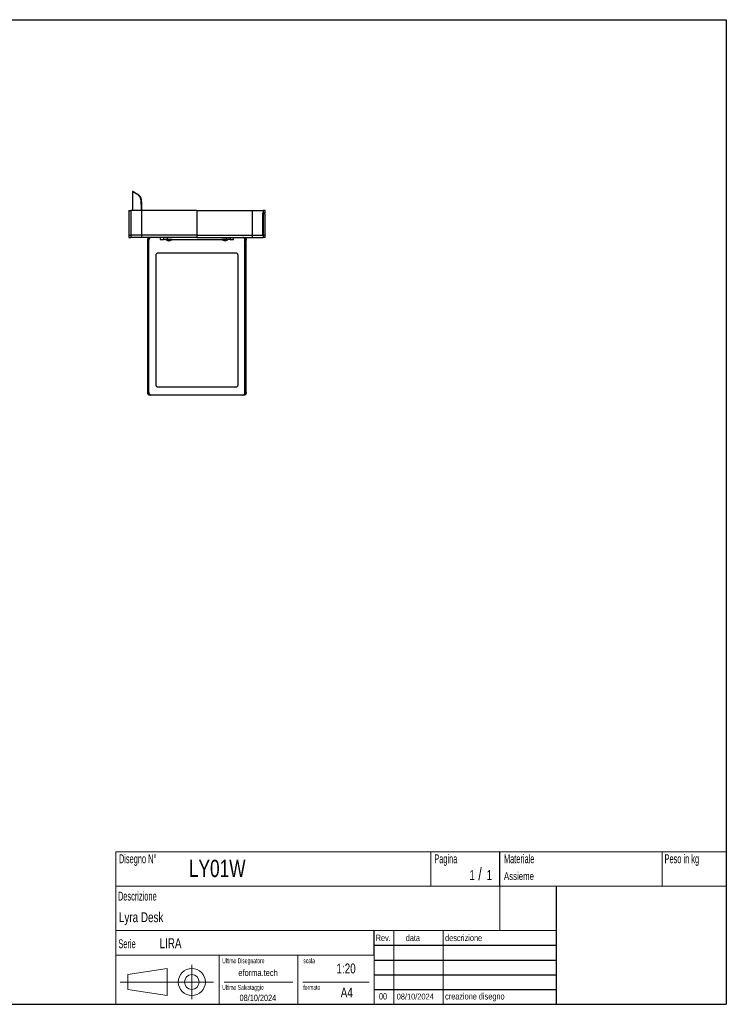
# Model space of a CAD drawing. Header units: millimetres. Extents: x 5 to 292, y 5 to 205.
# Tile 3 of 3: x 148 to 292, y 5 to 205. Entities that reach past the tile are written whole.
import ezdxf

# ---------------------------------------------------------------- set-up
doc = ezdxf.new("R2010")
doc.units = ezdxf.units.MM
doc.layers.add('FORMAT', color=7, linetype='Continuous')
doc.styles.add('SLDTEXTSTYLE0', font='TXT', dxfattribs={"width": 0.605})
doc.styles.add('SLDTEXTSTYLE1', font='TXT', dxfattribs={"width": 0.75})

msp = doc.modelspace()

# ---------------------------------------------------------------- linework, layer by layer
at = {"color": 7, "linetype": 'Continuous', "lineweight": 25}
for p, q in [((171.54165, 170.09781), (171.43989, 170.09781)), ((171.44077, 170.09759), (171.44077, 166.24781)), ((171.87016, 169.85775), (171.96997, 169.8577)), ((172.39907, 169.55671), (172.49864, 169.55678)), ((172.82787, 169.09042), (172.92726, 169.0906)), ((172.82878, 169.09055), (172.93219, 168.91021)), ((172.92817, 169.09051), (173.03153, 168.91025)), ((172.9307, 168.91021), (173.03004, 168.91025)), ((173.01246, 168.68161), (173.11177, 168.68167)), ((170.64086, 166.24781), (170.64086, 161.24781)), ((170.64086, 166.24781), (171.04812, 166.24781)), ((171.04812, 166.24781), (171.04812, 161.24781)), ((173.12632, 167.71132), (173.2256, 167.7114)), ((173.1654, 166.24781), (173.15332, 166.24781)), ((173.25248, 166.24781), (173.15332, 166.24781)), ((173.1651, 166.42315), (173.1654, 166.37377)), ((173.16523, 166.42314), (173.26449, 166.42316)), ((173.1654, 166.37377), (173.1654, 166.24781)), ((173.16554, 166.37378), (173.26478, 166.37378)), ((173.26464, 166.24781), (173.16554, 166.24781)), ((173.24901, 166.24781), (173.24901, 161.24781)), ((173.26464, 166.24781), (173.25256, 166.24781)), ((173.26434, 166.42315), (173.26464, 166.37377)), ((173.26464, 166.37377), (173.26464, 166.24781)), ((184.49086, 166.24781), (184.49086, 161.24781)), ((195.73271, 166.24781), (195.73271, 161.24781)), ((197.93359, 166.24781), (197.93359, 165.74781)), ((198.34086, 166.24781), (197.93359, 166.24781)), ((198.34086, 165.74781), (198.34086, 166.24781)), ((197.87158, 161.24781), (197.87158, 165.74781)), ((197.88008, 165.59781), (197.87158, 165.59781)), ((197.88008, 161.24781), (197.88008, 165.59781)), ((198.34086, 165.74781), (197.93359, 165.74781)), ((197.93359, 165.59781), (197.93359, 161.24781)), ((198.34086, 165.59781), (197.93359, 165.59781)), ((198.34086, 161.24781), (198.34086, 165.59781)), ((170.64086, 161.24781), (170.64086, 160.74781)), ((170.64086, 161.24781), (171.04812, 161.24781)), ((170.64086, 160.74781), (171.04812, 160.74781)), ((171.04812, 161.24781), (171.04812, 160.74781)), ((173.24901, 161.24781), (173.24901, 160.74781)), ((174.74534, 160.24781), (174.49086, 160.24781)), ((174.49086, 129.24781), (174.49086, 160.24781)), ((174.74534, 129.24781), (174.74534, 160.24781)), ((177.03905, 160.74781), (177.03905, 160.34781)), ((177.05181, 160.34781), (177.03905, 160.34781)), ((177.05181, 160.74781), (177.05181, 160.34781)), ((177.05181, 160.34781), (177.75336, 160.34781)), ((177.75336, 160.34781), (177.75336, 160.74781)), ((178.47687, 160.34781), (177.75336, 160.34781)), ((178.19086, 160.34281), (178.19086, 160.27781)), ((179.39086, 160.34281), (178.19086, 160.34281)), ((178.19086, 160.27781), (179.39086, 160.27781)), ((179.38586, 160.27281), (178.19586, 160.27281)), ((178.44086, 160.27281), (178.44086, 160.26281)), ((178.9524, 160.26281), (178.44086, 160.26281)), ((178.47687, 160.74781), (178.47687, 160.34781)), ((178.47687, 160.34781), (190.50484, 160.34781)), ((178.66293, 160.05281), (178.64786, 160.05281)), ((178.66281, 160.0534), (178.6651, 160.05281)), ((178.66293, 160.05281), (178.66281, 160.0534)), ((178.78224, 160.05281), (178.6651, 160.05281)), ((178.78219, 160.05281), (178.7869, 160.05281)), ((178.78224, 160.05281), (178.78453, 160.0534)), ((178.78453, 160.0534), (178.78694, 160.05281)), ((178.91017, 160.05281), (178.78694, 160.05281)), ((178.91017, 160.05281), (178.91257, 160.0534)), ((178.91079, 160.05281), (178.91269, 160.05281)), ((178.91257, 160.0534), (178.91269, 160.05281)), ((178.93386, 160.05281), (178.91269, 160.05281)), ((179.14086, 160.26281), (178.9524, 160.26281)), ((179.14086, 160.26281), (179.14086, 160.27281)), ((179.39086, 160.27781), (179.39086, 160.34281)), ((184.49086, 161.24781), (184.49086, 160.74781)), ((189.59086, 160.34281), (189.59086, 160.27781)), ((190.79086, 160.34281), (189.59086, 160.34281)), ((189.59086, 160.27781), (190.79086, 160.27781)), ((190.78586, 160.27281), (189.59586, 160.27281)), ((189.84086, 160.27281), (189.84086, 160.26281)), ((190.35393, 160.26281), (189.84086, 160.26281)), ((190.06325, 160.05281), (190.04786, 160.05281)), ((190.06314, 160.0534), (190.06544, 160.05281)), ((190.06325, 160.05281), (190.06314, 160.0534)), ((190.18294, 160.05281), (190.06544, 160.05281)), ((190.18289, 160.05281), (190.18764, 160.05281)), ((190.18294, 160.05281), (190.18524, 160.0534)), ((190.18524, 160.0534), (190.18764, 160.05281)), ((190.31055, 160.05281), (190.18764, 160.05281)), ((190.31055, 160.05281), (190.31295, 160.0534)), ((190.31115, 160.05281), (190.31347, 160.05281)), ((190.31295, 160.0534), (190.31306, 160.05281)), ((190.33386, 160.05281), (190.31306, 160.05281)), ((190.54086, 160.26281), (190.35393, 160.26281)), ((190.50484, 160.34781), (190.50484, 160.74781)), ((191.22835, 160.34781), (190.50484, 160.34781)), ((190.54086, 160.26281), (190.54086, 160.27281)), ((190.79086, 160.27781), (190.79086, 160.34281)), ((191.22835, 160.74781), (191.22835, 160.34781)), ((191.22835, 160.34781), (191.9299, 160.34781)), ((191.9299, 160.34781), (191.9299, 160.74781)), ((191.94267, 160.34781), (191.9299, 160.34781)), ((191.94267, 160.34781), (191.94267, 160.74781)), ((194.23637, 129.24781), (194.23637, 160.24781)), ((194.49086, 160.24781), (194.23637, 160.24781)), ((194.49086, 129.24781), (194.49086, 160.24781)), ((195.73271, 161.24781), (195.73271, 160.74781)), ((198.34086, 161.24781), (197.93359, 161.24781)), ((197.93359, 161.24781), (197.93359, 160.74781)), ((198.34086, 160.74781), (197.93359, 160.74781)), ((198.34086, 160.74781), (198.34086, 161.24781)), ((176.19086, 130.84781), (176.19086, 157.14781)), ((176.61552, 157.64781), (192.3662, 157.64781)), ((192.79086, 157.14781), (192.79086, 130.84781)), ((192.3662, 130.34781), (176.61552, 130.34781)), ((174.49086, 129.24781), (174.74534, 129.24781)), ((175.13629, 128.74781), (174.88167, 128.74781)), ((193.84542, 128.74781), (175.13629, 128.74781)), ((194.10004, 128.74781), (193.84542, 128.74781)), ((194.23637, 129.24781), (194.49086, 129.24781))]:
    msp.add_line(p, q, dxfattribs=at)
for centre, radius, start, end in [((178.19586, 160.34281), 0.005, 90, 180), ((178.19586, 160.27781), 0.005, 180, 270), ((178.80725, 160.41696), 0.3975, 202.8162348, 246.3593797), ((178.77446, 160.41696), 0.3975, 293.6406203, 337.1837652), ((179.38586, 160.34281), 0.005, 0, 90), ((179.38586, 160.27781), 0.005, 270, 0), ((189.59586, 160.34281), 0.005, 90, 180), ((189.59586, 160.27781), 0.005, 180, 270), ((190.20725, 160.41696), 0.3975, 202.8162348, 246.3593797), ((190.17446, 160.41696), 0.3975, 293.6406203, 337.1837652), ((190.78586, 160.34281), 0.005, 0, 90), ((190.78586, 160.27781), 0.005, 270, 0)]:
    msp.add_arc(centre, radius, start, end, dxfattribs=at)
for points, knots in [([(171.44117, 170.09759), (171.4412, 170.09757), (171.44125, 170.09754), (171.44445, 170.09577), (171.44912, 170.09318), (171.45763, 170.08845), (171.46868, 170.08231), (171.48312, 170.07427), (171.50009, 170.06481), (171.51958, 170.05392), (171.54241, 170.04113), (171.56775, 170.02692), (171.59005, 170.01442), (171.62046, 169.99736), (171.65343, 169.97887), (171.68983, 169.95849), (171.72881, 169.93669), (171.76211, 169.91808), (171.81113, 169.89071), (171.84551, 169.87151), (171.87025, 169.8577)], [0, 0, 0, 0, 0.050412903, 0.084859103, 0.153751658, 0.188197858, 0.25709041, 0.32598296, 0.360429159, 0.429321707, 0.498214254, 0.532660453, 0.601553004, 0.635999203, 0.704891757, 0.773784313, 0.808230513, 0.87712307, 0.91156927, 1, 1, 1, 1]), ([(171.54116, 170.09759), (171.5412, 170.09757), (171.54126, 170.09754), (171.54448, 170.09575), (171.54918, 170.09314), (171.55772, 170.0884), (171.56879, 170.08225), (171.58326, 170.07419), (171.60026, 170.0647), (171.61977, 170.05379), (171.64264, 170.04098), (171.66801, 170.02674), (171.69034, 170.01422), (171.72079, 169.99713), (171.75379, 169.97862), (171.79023, 169.95821), (171.82925, 169.93637), (171.86258, 169.91774), (171.91143, 169.89045), (171.94556, 169.87138), (171.97006, 169.8577)], [0, 0, 0, 0, 0.0508790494, 0.0853404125, 0.1542632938, 0.1887246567, 0.2576475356, 0.3265704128, 0.3610317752, 0.42995465, 0.4988775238, 0.5333388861, 0.602261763, 0.6367231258, 0.7056460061, 0.7745688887, 0.8090302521, 0.8779531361, 0.9124144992, 1, 1, 1, 1]), ([(171.87025, 169.85775), (171.94553, 169.81551), (172.09612, 169.73101), (172.29769, 169.61481), (172.39849, 169.55671)], [0, 0, 0, 0, 0.499923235, 1, 1, 1, 1]), ([(171.97006, 169.8577), (172.04531, 169.81547), (172.19583, 169.731), (172.39731, 169.61486), (172.49807, 169.55678)], [0, 0, 0, 0, 0.499923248, 1, 1, 1, 1]), ([(172.39849, 169.55681), (172.43142, 169.53521), (172.49729, 169.492), (172.60263, 169.38838), (172.71267, 169.2588), (172.79008, 169.14655), (172.82878, 169.09042)], [0, 0, 0, 0, 0.249583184, 0.499166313, 0.749583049, 1, 1, 1, 1]), ([(172.49807, 169.55677), (172.53099, 169.53517), (172.59683, 169.49197), (172.70212, 169.3884), (172.81211, 169.25888), (172.88948, 169.1467), (172.92817, 169.0906)], [0, 0, 0, 0, 0.249583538, 0.49916702, 0.749583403, 1, 1, 1, 1]), ([(172.93219, 168.91024), (172.94596, 168.88026), (172.97361, 168.82005), (173.00047, 168.72788), (173.01396, 168.68161)], [0, 0, 0, 0, 0.497940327, 1, 1, 1, 1]), ([(173.01396, 168.68167), (173.02441, 168.63839), (173.04563, 168.55059), (173.07373, 168.36466), (173.0982, 168.14245), (173.11573, 167.92072), (173.12375, 167.76955), (173.12684, 167.71132)], [0, 0, 0, 0, 0.2126448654, 0.4314564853, 0.6441013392, 0.8629128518, 1, 1, 1, 1]), ([(173.03153, 168.91021), (173.0453, 168.88024), (173.07293, 168.82004), (173.09978, 168.72792), (173.11326, 168.68167)], [0, 0, 0, 0, 0.497941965, 1, 1, 1, 1]), ([(173.11326, 168.68161), (173.12371, 168.63832), (173.14493, 168.5505), (173.17303, 168.36456), (173.1975, 168.14233), (173.21502, 167.92066), (173.22303, 167.76956), (173.22612, 167.71141)], [0, 0, 0, 0, 0.212682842, 0.43153354, 0.644216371, 0.863066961, 1, 1, 1, 1]), ([(173.24901, 166.24781), (173.17035, 166.24781), (173.01427, 166.24781), (172.82839, 166.24781), (172.67577, 166.24781), (172.55281, 166.24781), (172.45199, 166.24781), (172.36706, 166.24781), (172.29139, 166.24781), (172.17613, 166.24781), (172.04873, 166.24781), (171.8759, 166.24781), (171.68969, 166.24781), (171.49607, 166.24781), (171.32569, 166.24781), (171.17513, 166.24781), (171.09073, 166.24781), (171.04812, 166.24781)], [0, 0, 0, 0, 0.022163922, 0.043976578, 0.065779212, 0.087732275, 0.109847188, 0.132026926, 0.154140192, 0.176174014, 0.245065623, 0.313595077, 0.435403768, 0.55705702, 0.70258263, 0.849882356, 1, 1, 1, 1]), ([(171.80298, 166.24781), (171.75836, 166.24781), (171.66911, 166.24781), (171.57073, 166.24781), (171.49838, 166.24781), (171.45514, 166.24781), (171.44607, 166.24781), (171.44201, 166.24781)], [0, 0, 0, 0, 0.207893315, 0.41578671, 0.623782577, 0.831778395, 1, 1, 1, 1]), ([(172.97471, 166.24781), (172.91427, 166.24781), (172.75943, 166.24781), (172.54102, 166.24781), (172.31963, 166.24781), (172.13684, 166.24781), (172.03727, 166.24781), (171.99281, 166.24781)], [0, 0, 0, 0, 0.143944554, 0.368744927, 0.59365885, 0.818573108, 1, 1, 1, 1]), ([(173.12685, 167.71136), (173.13155, 167.60872), (173.14095, 167.40346), (173.15176, 167.08383), (173.16024, 166.75705), (173.16348, 166.53444), (173.16509, 166.42314)], [0, 0, 0, 0, 0.2474425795, 0.4948851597, 0.7474425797, 1, 1, 1, 1]), ([(173.22611, 167.71137), (173.23081, 167.60873), (173.24021, 167.40347), (173.25101, 167.08384), (173.2595, 166.75707), (173.26274, 166.53446), (173.26435, 166.42316)], [0, 0, 0, 0, 0.247442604, 0.494885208, 0.747442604, 1, 1, 1, 1]), ([(184.49086, 166.24781), (184.15119, 166.24781), (183.4569, 166.24781), (182.39746, 166.24781), (181.30608, 166.24781), (180.19531, 166.24781), (179.07775, 166.24781), (178.08995, 166.24781), (177.23793, 166.24781), (176.52442, 166.24781), (175.82771, 166.24781), (175.23513, 166.24781), (174.7434, 166.24781), (174.34449, 166.24781), (173.95905, 166.24781), (173.58769, 166.24781), (173.36247, 166.24781), (173.24901, 166.24781)], [0, 0, 0, 0, 0.087083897, 0.177999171, 0.271717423, 0.367227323, 0.463539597, 0.559693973, 0.622636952, 0.684948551, 0.746565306, 0.807577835, 0.845747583, 0.883908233, 0.92220778, 0.960811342, 1, 1, 1, 1]), ([(184.49086, 166.24781), (184.83053, 166.24781), (185.52481, 166.24781), (186.58426, 166.24781), (187.67563, 166.24781), (188.7864, 166.24781), (189.90396, 166.24781), (190.89177, 166.24781), (191.74378, 166.24781), (192.4573, 166.24781), (193.154, 166.24781), (193.74658, 166.24781), (194.23831, 166.24781), (194.63722, 166.24781), (195.02266, 166.24781), (195.39402, 166.24781), (195.61925, 166.24781), (195.73271, 166.24781)], [0, 0, 0, 0, 0.087083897, 0.177999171, 0.271717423, 0.367227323, 0.463539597, 0.559693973, 0.622636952, 0.684948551, 0.746565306, 0.807577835, 0.845747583, 0.883908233, 0.92220778, 0.960811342, 1, 1, 1, 1]), ([(195.73271, 166.24781), (195.81137, 166.24781), (195.96744, 166.24781), (196.15333, 166.24781), (196.30594, 166.24781), (196.4289, 166.24781), (196.52972, 166.24781), (196.61465, 166.24781), (196.69032, 166.24781), (196.80558, 166.24781), (196.93298, 166.24781), (197.10581, 166.24781), (197.29202, 166.24781), (197.48565, 166.24781), (197.65602, 166.24781), (197.80658, 166.24781), (197.89099, 166.24781), (197.93359, 166.24781)], [0, 0, 0, 0, 0.022163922, 0.043976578, 0.065779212, 0.087732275, 0.109847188, 0.132026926, 0.154140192, 0.176174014, 0.245065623, 0.313595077, 0.435403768, 0.55705702, 0.70258263, 0.849882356, 1, 1, 1, 1]), ([(197.87158, 165.74781), (197.88335, 165.74781), (197.90442, 165.74781), (197.92466, 165.74781), (197.93359, 165.74781)], [0, 0, 0, 0, 0.558578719, 1, 1, 1, 1]), ([(197.88008, 165.59781), (197.89021, 165.59781), (197.90834, 165.59781), (197.92586, 165.59781), (197.93359, 165.59781)], [0, 0, 0, 0, 0.558759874, 1, 1, 1, 1]), ([(173.24901, 161.24781), (173.17035, 161.24781), (173.01427, 161.24781), (172.82839, 161.24781), (172.67577, 161.24781), (172.55281, 161.24781), (172.45199, 161.24781), (172.36706, 161.24781), (172.29139, 161.24781), (172.17613, 161.24781), (172.04873, 161.24781), (171.8759, 161.24781), (171.68969, 161.24781), (171.49607, 161.24781), (171.32569, 161.24781), (171.17513, 161.24781), (171.09073, 161.24781), (171.04812, 161.24781)], [0, 0, 0, 0, 0.022163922, 0.043976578, 0.065779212, 0.087732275, 0.109847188, 0.132026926, 0.154140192, 0.176174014, 0.245065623, 0.313595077, 0.435403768, 0.55705702, 0.70258263, 0.849882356, 1, 1, 1, 1]), ([(173.24901, 161.24781), (173.17035, 161.24781), (173.01427, 161.24781), (172.82839, 161.24781), (172.67577, 161.24781), (172.55281, 161.24781), (172.45199, 161.24781), (172.36706, 161.24781), (172.29139, 161.24781), (172.17613, 161.24781), (172.04873, 161.24781), (171.8759, 161.24781), (171.68969, 161.24781), (171.49607, 161.24781), (171.32569, 161.24781), (171.17513, 161.24781), (171.09073, 161.24781), (171.04812, 161.24781)], [0, 0, 0, 0, 0.0221639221, 0.0439765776, 0.0657792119, 0.087732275, 0.1098471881, 0.1320269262, 0.1541401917, 0.1761740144, 0.2450656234, 0.3135950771, 0.4354037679, 0.5570570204, 0.7025826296, 0.8498823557, 1, 1, 1, 1]), ([(173.24901, 160.74781), (173.17035, 160.74781), (173.01427, 160.74781), (172.82839, 160.74781), (172.67577, 160.74781), (172.55281, 160.74781), (172.45199, 160.74781), (172.36706, 160.74781), (172.29139, 160.74781), (172.17613, 160.74781), (172.04873, 160.74781), (171.8759, 160.74781), (171.68969, 160.74781), (171.49607, 160.74781), (171.32569, 160.74781), (171.17513, 160.74781), (171.09073, 160.74781), (171.04812, 160.74781)], [0, 0, 0, 0, 0.0221639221, 0.0439765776, 0.0657792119, 0.087732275, 0.1098471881, 0.1320269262, 0.1541401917, 0.1761740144, 0.2450656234, 0.3135950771, 0.4354037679, 0.5570570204, 0.7025826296, 0.8498823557, 1, 1, 1, 1]), ([(184.49086, 161.24781), (184.15119, 161.24781), (183.4569, 161.24781), (182.39746, 161.24781), (181.30608, 161.24781), (180.19531, 161.24781), (179.07775, 161.24781), (178.08995, 161.24781), (177.23793, 161.24781), (176.52442, 161.24781), (175.82771, 161.24781), (175.23513, 161.24781), (174.7434, 161.24781), (174.34449, 161.24781), (173.95905, 161.24781), (173.58769, 161.24781), (173.36247, 161.24781), (173.24901, 161.24781)], [0, 0, 0, 0, 0.087083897, 0.177999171, 0.271717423, 0.367227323, 0.463539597, 0.559693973, 0.622636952, 0.684948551, 0.746565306, 0.807577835, 0.845747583, 0.883908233, 0.92220778, 0.960811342, 1, 1, 1, 1]), ([(184.49086, 161.24781), (184.15119, 161.24781), (183.4569, 161.24781), (182.39746, 161.24781), (181.30608, 161.24781), (180.19531, 161.24781), (179.07775, 161.24781), (178.08995, 161.24781), (177.23793, 161.24781), (176.52442, 161.24781), (175.82771, 161.24781), (175.23513, 161.24781), (174.7434, 161.24781), (174.34449, 161.24781), (173.95905, 161.24781), (173.58769, 161.24781), (173.36247, 161.24781), (173.24901, 161.24781)], [0, 0, 0, 0, 0.087083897, 0.177999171, 0.271717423, 0.367227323, 0.463539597, 0.559693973, 0.622636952, 0.684948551, 0.746565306, 0.807577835, 0.845747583, 0.883908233, 0.92220778, 0.960811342, 1, 1, 1, 1]), ([(184.49086, 160.74781), (184.15119, 160.74781), (183.4569, 160.74781), (182.39746, 160.74781), (181.30608, 160.74781), (180.19531, 160.74781), (179.07775, 160.74781), (178.08995, 160.74781), (177.23793, 160.74781), (176.52442, 160.74781), (175.82771, 160.74781), (175.23513, 160.74781), (174.7434, 160.74781), (174.34449, 160.74781), (173.95905, 160.74781), (173.58769, 160.74781), (173.36247, 160.74781), (173.24901, 160.74781)], [0, 0, 0, 0, 0.087083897, 0.177999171, 0.271717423, 0.367227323, 0.463539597, 0.559693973, 0.622636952, 0.684948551, 0.746565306, 0.807577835, 0.845747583, 0.883908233, 0.92220778, 0.960811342, 1, 1, 1, 1]), ([(174.49086, 160.24781), (174.49512, 160.30403), (174.50364, 160.41645), (174.57029, 160.56628), (174.66896, 160.67935), (174.7791, 160.73927), (174.85252, 160.74539), (174.88167, 160.74781)], [0, 0, 0, 0, 0.214670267, 0.429340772, 0.644001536, 0.858624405, 1, 1, 1, 1]), ([(175.13629, 160.74781), (175.09189, 160.74229), (175.0031, 160.73125), (174.88604, 160.6451), (174.79825, 160.51827), (174.75194, 160.37768), (174.74722, 160.28473), (174.74534, 160.24781)], [0, 0, 0, 0, 0.214661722, 0.429326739, 0.643932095, 0.85856411, 1, 1, 1, 1]), ([(184.49086, 161.24781), (184.83053, 161.24781), (185.52481, 161.24781), (186.58426, 161.24781), (187.67563, 161.24781), (188.7864, 161.24781), (189.90396, 161.24781), (190.89177, 161.24781), (191.74378, 161.24781), (192.4573, 161.24781), (193.154, 161.24781), (193.74658, 161.24781), (194.23831, 161.24781), (194.63722, 161.24781), (195.02266, 161.24781), (195.39402, 161.24781), (195.61925, 161.24781), (195.73271, 161.24781)], [0, 0, 0, 0, 0.087083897, 0.177999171, 0.271717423, 0.367227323, 0.463539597, 0.559693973, 0.622636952, 0.684948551, 0.746565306, 0.807577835, 0.845747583, 0.883908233, 0.92220778, 0.960811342, 1, 1, 1, 1]), ([(184.49086, 161.24781), (184.83053, 161.24781), (185.52481, 161.24781), (186.58426, 161.24781), (187.67563, 161.24781), (188.7864, 161.24781), (189.90396, 161.24781), (190.89177, 161.24781), (191.74378, 161.24781), (192.4573, 161.24781), (193.154, 161.24781), (193.74658, 161.24781), (194.23831, 161.24781), (194.63722, 161.24781), (195.02266, 161.24781), (195.39402, 161.24781), (195.61925, 161.24781), (195.73271, 161.24781)], [0, 0, 0, 0, 0.087083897, 0.177999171, 0.271717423, 0.367227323, 0.463539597, 0.559693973, 0.622636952, 0.684948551, 0.746565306, 0.807577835, 0.845747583, 0.883908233, 0.92220778, 0.960811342, 1, 1, 1, 1]), ([(184.49086, 160.74781), (184.83053, 160.74781), (185.52481, 160.74781), (186.58426, 160.74781), (187.67563, 160.74781), (188.7864, 160.74781), (189.90396, 160.74781), (190.89177, 160.74781), (191.74378, 160.74781), (192.4573, 160.74781), (193.154, 160.74781), (193.74658, 160.74781), (194.23831, 160.74781), (194.63722, 160.74781), (195.02266, 160.74781), (195.39402, 160.74781), (195.61925, 160.74781), (195.73271, 160.74781)], [0, 0, 0, 0, 0.087083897, 0.177999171, 0.271717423, 0.367227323, 0.463539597, 0.559693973, 0.622636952, 0.684948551, 0.746565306, 0.807577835, 0.845747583, 0.883908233, 0.92220778, 0.960811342, 1, 1, 1, 1]), ([(194.23637, 160.24781), (194.23211, 160.30403), (194.22359, 160.41645), (194.15693, 160.56628), (194.05824, 160.67935), (193.94806, 160.73927), (193.8746, 160.74539), (193.84542, 160.74781)], [0, 0, 0, 0, 0.214669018, 0.429338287, 0.6439973, 0.858616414, 1, 1, 1, 1]), ([(194.10004, 160.74781), (194.14441, 160.74229), (194.23316, 160.73125), (194.35018, 160.64509), (194.43795, 160.51827), (194.48426, 160.37767), (194.48898, 160.28473), (194.49086, 160.24781)], [0, 0, 0, 0, 0.214663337, 0.429329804, 0.643939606, 0.85857473, 1, 1, 1, 1]), ([(195.73271, 161.24781), (195.81595, 161.24781), (195.98114, 161.24781), (196.17466, 161.24781), (196.33146, 161.24781), (196.45619, 161.24781), (196.55764, 161.24781), (196.64388, 161.24781), (196.76514, 161.24781), (196.89522, 161.24781), (197.06075, 161.24781), (197.24016, 161.24781), (197.42938, 161.24781), (197.59761, 161.24781), (197.74716, 161.24781), (197.8299, 161.24781), (197.87158, 161.24781)], [0, 0, 0, 0, 0.02536717, 0.050337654, 0.075330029, 0.100518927, 0.125885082, 0.151275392, 0.176565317, 0.245713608, 0.314489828, 0.436690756, 0.558591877, 0.704108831, 0.850941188, 1, 1, 1, 1]), ([(195.73271, 161.24781), (195.81137, 161.24781), (195.96744, 161.24781), (196.15333, 161.24781), (196.30594, 161.24781), (196.4289, 161.24781), (196.52972, 161.24781), (196.61465, 161.24781), (196.69032, 161.24781), (196.80558, 161.24781), (196.93298, 161.24781), (197.10581, 161.24781), (197.29202, 161.24781), (197.48565, 161.24781), (197.65602, 161.24781), (197.80658, 161.24781), (197.89099, 161.24781), (197.93359, 161.24781)], [0, 0, 0, 0, 0.0221639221, 0.0439765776, 0.0657792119, 0.087732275, 0.1098471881, 0.1320269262, 0.1541401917, 0.1761740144, 0.2450656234, 0.3135950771, 0.4354037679, 0.5570570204, 0.7025826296, 0.8498823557, 1, 1, 1, 1]), ([(195.73271, 160.74781), (195.81137, 160.74781), (195.96744, 160.74781), (196.15333, 160.74781), (196.30594, 160.74781), (196.4289, 160.74781), (196.52972, 160.74781), (196.61465, 160.74781), (196.69032, 160.74781), (196.80558, 160.74781), (196.93298, 160.74781), (197.10581, 160.74781), (197.29202, 160.74781), (197.48565, 160.74781), (197.65602, 160.74781), (197.80658, 160.74781), (197.89099, 160.74781), (197.93359, 160.74781)], [0, 0, 0, 0, 0.0221639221, 0.0439765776, 0.0657792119, 0.087732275, 0.1098471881, 0.1320269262, 0.1541401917, 0.1761740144, 0.2450656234, 0.3135950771, 0.4354037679, 0.5570570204, 0.7025826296, 0.8498823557, 1, 1, 1, 1]), ([(197.88008, 161.24781), (197.89021, 161.24781), (197.90834, 161.24781), (197.92586, 161.24781), (197.93359, 161.24781)], [0, 0, 0, 0, 0.558759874, 1, 1, 1, 1]), ([(176.19086, 157.14781), (176.1955, 157.20403), (176.20478, 157.31645), (176.27736, 157.46628), (176.38468, 157.57935), (176.5043, 157.63927), (176.5839, 157.64539), (176.61552, 157.64781)], [0, 0, 0, 0, 0.214669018, 0.429338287, 0.6439973, 0.858616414, 1, 1, 1, 1]), ([(192.3662, 157.64781), (192.41431, 157.64229), (192.51055, 157.63125), (192.63772, 157.5451), (192.73323, 157.41827), (192.78367, 157.27768), (192.78881, 157.18473), (192.79086, 157.14781)], [0, 0, 0, 0, 0.214661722, 0.429326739, 0.643932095, 0.85856411, 1, 1, 1, 1]), ([(176.61552, 130.34781), (176.5674, 130.35334), (176.47117, 130.36438), (176.34399, 130.45053), (176.24849, 130.57736), (176.19805, 130.71795), (176.1929, 130.8109), (176.19086, 130.84781)], [0, 0, 0, 0, 0.214661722, 0.429326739, 0.643932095, 0.85856411, 1, 1, 1, 1]), ([(192.79086, 130.84781), (192.78621, 130.7916), (192.77693, 130.67918), (192.70435, 130.52935), (192.59703, 130.41628), (192.47741, 130.35636), (192.39781, 130.35024), (192.3662, 130.34781)], [0, 0, 0, 0, 0.214669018, 0.429338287, 0.6439973, 0.858616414, 1, 1, 1, 1]), ([(174.88167, 128.74781), (174.8373, 128.75334), (174.74856, 128.76438), (174.63153, 128.85054), (174.54376, 128.97736), (174.49746, 129.11796), (174.49273, 129.2109), (174.49086, 129.24781)], [0, 0, 0, 0, 0.214663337, 0.429329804, 0.643939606, 0.85857473, 1, 1, 1, 1]), ([(174.74534, 129.24781), (174.74961, 129.1916), (174.75813, 129.07918), (174.82478, 128.92935), (174.92347, 128.81628), (175.03365, 128.75636), (175.10712, 128.75024), (175.13629, 128.74781)], [0, 0, 0, 0, 0.214669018, 0.429338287, 0.6439973, 0.858616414, 1, 1, 1, 1]), ([(193.84542, 128.74781), (193.88982, 128.75334), (193.97861, 128.76438), (194.09567, 128.85053), (194.18346, 128.97736), (194.22977, 129.11795), (194.23449, 129.2109), (194.23637, 129.24781)], [0, 0, 0, 0, 0.214661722, 0.429326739, 0.643932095, 0.85856411, 1, 1, 1, 1]), ([(194.49086, 129.24781), (194.4866, 129.1916), (194.47807, 129.07918), (194.41143, 128.92935), (194.31275, 128.81628), (194.20261, 128.75636), (194.1292, 128.75024), (194.10004, 128.74781)], [0, 0, 0, 0, 0.214670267, 0.429340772, 0.644001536, 0.858624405, 1, 1, 1, 1])]:
    msp.add_open_spline(points, degree=3, knots=knots, dxfattribs=at)
at = {"layer": 'FORMAT', "color": 251, "true_color": 0x484848}
for p, q in [((5, 205), (292, 205)), ((292, 205), (292, 5)), ((5, 5), (292, 5))]:
    msp.add_line(p, q, dxfattribs=at)
at = {"layer": 'FORMAT', "color": 251, "lineweight": 18, "true_color": 0x484848}
for p, q in [((292, 36), (168, 36)), ((279, 36), (279, 29)), ((168, 36), (168, 5)), ((232, 36), (232, 29)), ((168, 29), (292, 29)), ((168, 20), (246, 20)), ((224.5, 20), (224.5, 5)), ((234.5, 20), (234.5, 5)), ((246, 20), (257.5, 20)), ((168, 15), (220.5, 15)), ((189, 15), (189, 5)), ((205, 15), (205, 5)), ((220.5, 15), (220.5, 5)), ((170.45232, 11.02842), (178.45232, 12.27842)), ((178.45232, 12.27842), (178.45232, 6.77842)), ((183.46023, 13.04077), (183.46023, 6.06051)), ((170.45232, 8.02842), (170.45232, 11.02842)), ((187.88291, 9.52842), (168.89345, 9.52842)), ((178.45232, 6.77842), (170.45232, 8.02842)), ((190, 9.5), (204, 9.5)), ((206, 9.5), (219.5, 9.5))]:
    msp.add_line(p, q, dxfattribs=at)
at = {"layer": 'FORMAT', "color": 7}
for p, q in [((246, 29), (246, 36)), ((257.5, 20), (257.5, 29)), ((220.5, 15), (220.5, 20)), ((257.5, 5), (257.5, 20)), ((220.5, 17), (257.5, 17)), ((220.5, 14), (257.5, 14)), ((220.5, 11), (257.5, 11)), ((220.5, 8), (257.5, 8)), ((220.5, 5), (257.5, 5))]:
    msp.add_line(p, q, dxfattribs=at)
at = {"layer": 'FORMAT', "color": 7, "lineweight": 18}
msp.add_line((246, 29), (246, 20), dxfattribs=at)
at = {"layer": 'FORMAT', "color": 251, "lineweight": 18, "true_color": 0x484848}
for radius in [2.75, 1.5]:
    msp.add_circle((183.46023, 9.52842), radius, dxfattribs=at)

# ---------------------------------------------------------------- texts
at = {"layer": 'FORMAT', "color": 18, "true_color": 0x060606}
for s, insert, char_height, attachment_point, style in [('Disegno N°', (168.65209, 35.46055), 1.8, 1, 'SLDTEXTSTYLE0'), ('LY01W', (182.85785, 34.35127), 3.5, 1, 'SLDTEXTSTYLE1'), ('Pagina', (232.68578, 35.4642), 1.8, 1, 'SLDTEXTSTYLE0'), ('Materiale', (246.84637, 35.4642), 1.8, 1, 'SLDTEXTSTYLE0'), ('Peso in kg', (279.45834, 35.4642), 1.8, 1, 'SLDTEXTSTYLE0'), ('1', (239.82456, 32.24796), 2, 1, 'SLDTEXTSTYLE1'), ('/', (241.64155, 32.74597), 2.5, 1, 'SLDTEXTSTYLE1'), ('1', (243.32047, 32.24796), 2, 1, 'SLDTEXTSTYLE1'), ('Assieme', (246.84637, 31.8349), 1.5875, 1, 'SLDTEXTSTYLE1'), ('Descrizione', (168.45959, 27.87301), 1.8, 1, 'SLDTEXTSTYLE0'), ('Lyra Desk', (168.65209, 23.69153), 2, 1, 'SLDTEXTSTYLE1'), ('Serie', (168.54671, 18.20074), 1.8, 1, 'SLDTEXTSTYLE0'), ('LIRA', (176.9009, 18.39744), 2, 1, 'SLDTEXTSTYLE1'), ('Rev.', (220.80434, 19.14061), 1.3, 1, 'SLDTEXTSTYLE1'), ('data', (226.90583, 19.14061), 1.3, 1, 'SLDTEXTSTYLE1'), ('descrizione', (234.88928, 19.14061), 1.3, 1, 'SLDTEXTSTYLE1'), ('Ultimo Disegnatore', (189.61829, 14.3444), 1, 1, 'SLDTEXTSTYLE0'), ('scala', (206.10636, 14.3444), 1, 1, 'SLDTEXTSTYLE0'), ('1:20', (212.8317, 13.28812), 2, 1, 'SLDTEXTSTYLE1'), ('Ultimo Salvataggio', (189.61829, 8.93841), 1, 1, 'SLDTEXTSTYLE0'), ('formato', (206.10636, 8.93841), 1, 1, 'SLDTEXTSTYLE0'), ('A4', (213.69281, 8.39825), 2, 1, 'SLDTEXTSTYLE1'), ('08/10/2024', (196.86819, 6.95548), 1.3, 2, 'SLDTEXTSTYLE1'), ('00', (221.45534, 7.2775), 1.3, 1, 'SLDTEXTSTYLE1'), ('08/10/2024', (225.06555, 7.1779), 1.2, 1, 'SLDTEXTSTYLE1'), ('creazione disegno', (234.88928, 7.2775), 1.3, 1, 'SLDTEXTSTYLE1')]:
    msp.add_mtext(s, dxfattribs=dict(at, insert=insert, char_height=char_height, attachment_point=attachment_point, style=style))
at = {"layer": 'FORMAT', "color": 18, "true_color": 0x020202, "insert": (196.90354, 12.06285), "char_height": 1.3229167, "attachment_point": 2, "style": 'SLDTEXTSTYLE1'}
msp.add_mtext('eforma.tech', dxfattribs=at)

doc.saveas('drawing.dxf')
